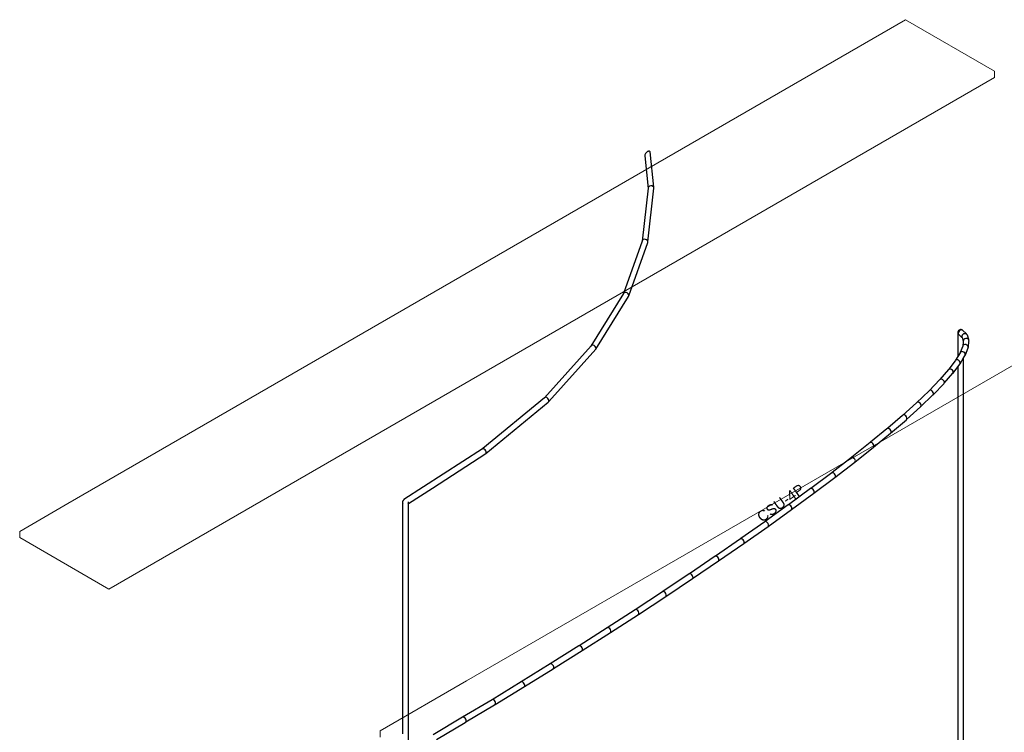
# Model space of a CAD drawing. Header units: millimetres. Extents: x 4476663 to 4477054, y -30323851 to -30323414.
# Tile 49 of 256: x 4476911 to 4476929, y -30323823 to -30323809. Entities that reach past the tile are written whole.
import ezdxf

# ---------------------------------------------------------------- set-up
doc = ezdxf.new("R2010")
doc.units = ezdxf.units.MM
doc.linetypes.add('NULL', pattern=[0])
for name, color, linetype, lineweight in [('CE-Condutos (Teto)', 1, 'Continuous', 25), ('CE-Textos fios', 7, 'Continuous', 9), ('DI-Elementos externos em vista', 9, 'Continuous', 5)]:
    doc.layers.add(name, color=color, linetype=linetype, lineweight=lineweight)
doc.styles.add('ARIAL', font='arial.ttf')

msp = doc.modelspace()

# ---------------------------------------------------------------- linework, layer by layer
at = {"layer": 'CE-Condutos (Teto)'}
for p, q in [((4476922.501, -30323812.017), (4476922.499, -30323812.029)), ((4476922.502, -30323812.01), (4476922.501, -30323812.017)), ((4476922.508, -30323811.996), (4476922.502, -30323812.01)), ((4476922.512, -30323811.987), (4476922.508, -30323811.996)), ((4476922.523, -30323811.974), (4476922.512, -30323811.987)), ((4476922.53, -30323811.966), (4476922.523, -30323811.974)), ((4476922.543, -30323811.956), (4476922.53, -30323811.966)), ((4476922.551, -30323811.95), (4476922.543, -30323811.956)), ((4476922.565, -30323811.945), (4476922.551, -30323811.95)), ((4476922.572, -30323811.942), (4476922.565, -30323811.945)), ((4476922.583, -30323811.943), (4476922.572, -30323811.942)), ((4476922.589, -30323811.943), (4476922.583, -30323811.943)), ((4476922.596, -30323811.95), (4476922.589, -30323811.943)), ((4476922.6, -30323811.954), (4476922.596, -30323811.95)), ((4476922.672, -30323812.629), (4476922.6, -30323811.954)), ((4476922.499, -30323812.029), (4476922.566, -30323812.651)), ((4476922.565, -30323812.646), (4476922.45, -30323813.652)), ((4476922.558, -30323813.665), (4476922.675, -30323812.646)), ((4476922.567, -30323812.634), (4476922.565, -30323812.646)), ((4476922.576, -30323812.617), (4476922.567, -30323812.634)), ((4476922.592, -30323812.605), (4476922.576, -30323812.617)), ((4476922.614, -30323812.6), (4476922.592, -30323812.605)), ((4476922.636, -30323812.603), (4476922.614, -30323812.6)), ((4476922.656, -30323812.612), (4476922.636, -30323812.603)), ((4476922.67, -30323812.628), (4476922.656, -30323812.612)), ((4476922.674, -30323812.643), (4476922.67, -30323812.628)), ((4476922.673, -30323812.631), (4476922.672, -30323812.629)), ((4476922.674, -30323812.643), (4476922.673, -30323812.631)), ((4476922.675, -30323812.646), (4476922.674, -30323812.643)), ((4476922.45, -30323813.654), (4476922.096, -30323814.65)), ((4476922.195, -30323814.694), (4476922.555, -30323813.681)), ((4476922.456, -30323813.637), (4476922.45, -30323813.654)), ((4476922.45, -30323813.652), (4476922.45, -30323813.654)), ((4476922.47, -30323813.624), (4476922.456, -30323813.637)), ((4476922.49, -30323813.618), (4476922.47, -30323813.624)), ((4476922.512, -30323813.62), (4476922.49, -30323813.618)), ((4476922.533, -30323813.629), (4476922.512, -30323813.62)), ((4476922.549, -30323813.644), (4476922.533, -30323813.629)), ((4476922.556, -30323813.663), (4476922.549, -30323813.644)), ((4476922.555, -30323813.681), (4476922.556, -30323813.675)), ((4476922.556, -30323813.675), (4476922.556, -30323813.663)), ((4476922.556, -30323813.675), (4476922.558, -30323813.666)), ((4476922.558, -30323813.666), (4476922.558, -30323813.665)), ((4476922.106, -30323814.637), (4476922.095, -30323814.65)), ((4476922.123, -30323814.63), (4476922.106, -30323814.637)), ((4476922.144, -30323814.631), (4476922.123, -30323814.63)), ((4476922.165, -30323814.64), (4476922.144, -30323814.631)), ((4476922.182, -30323814.655), (4476922.165, -30323814.64)), ((4476922.094, -30323814.651), (4476921.475, -30323815.655)), ((4476921.569, -30323815.711), (4476922.187, -30323814.708)), ((4476922.095, -30323814.65), (4476922.094, -30323814.651)), ((4476922.193, -30323814.673), (4476922.182, -30323814.655)), ((4476922.187, -30323814.708), (4476922.191, -30323814.7)), ((4476922.191, -30323814.7), (4476922.194, -30323814.692)), ((4476922.191, -30323814.7), (4476922.195, -30323814.694)), ((4476922.194, -30323814.692), (4476922.193, -30323814.673)), ((4476922.195, -30323814.694), (4476922.195, -30323814.694)), ((4476928.463, -30323815.379), (4476928.462, -30323815.385)), ((4476928.462, -30323815.385), (4476928.462, -30323815.397)), ((4476928.462, -30323815.391), (4476928.462, -30323815.396)), ((4476928.462, -30323815.396), (4476928.462, -30323815.683)), ((4476928.462, -30323815.397), (4476928.462, -30323815.398)), ((4476928.466, -30323815.37), (4476928.463, -30323815.379)), ((4476928.475, -30323815.356), (4476928.466, -30323815.37)), ((4476928.473, -30323815.389), (4476928.47, -30323815.409)), ((4476928.485, -30323815.37), (4476928.473, -30323815.389)), ((4476928.486, -30323815.346), (4476928.475, -30323815.356)), ((4476928.501, -30323815.354), (4476928.485, -30323815.37)), ((4476928.497, -30323815.341), (4476928.486, -30323815.346)), ((4476928.512, -30323815.337), (4476928.497, -30323815.341)), ((4476928.52, -30323815.345), (4476928.501, -30323815.354)), ((4476928.525, -30323815.338), (4476928.512, -30323815.337)), ((4476928.539, -30323815.344), (4476928.52, -30323815.345)), ((4476928.542, -30323815.343), (4476928.525, -30323815.338)), ((4476928.547, -30323815.348), (4476928.539, -30323815.344)), ((4476928.543, -30323815.344), (4476928.542, -30323815.343)), ((4476928.547, -30323815.348), (4476928.543, -30323815.344)), ((4476928.553, -30323815.351), (4476928.547, -30323815.348)), ((4476928.555, -30323815.355), (4476928.547, -30323815.348)), ((4476928.628, -30323815.42), (4476928.553, -30323815.351)), ((4476928.462, -30323815.398), (4476928.466, -30323815.412)), ((4476928.462, -30323815.398), (4476928.462, -30323815.398)), ((4476928.47, -30323815.409), (4476928.474, -30323815.426)), ((4476928.474, -30323815.426), (4476928.533, -30323815.479)), ((4476928.533, -30323815.479), (4476928.542, -30323815.488)), ((4476928.542, -30323815.446), (4476928.537, -30323815.465)), ((4476928.537, -30323815.465), (4476928.541, -30323815.482)), ((4476928.541, -30323815.482), (4476928.543, -30323815.489)), ((4476928.556, -30323815.43), (4476928.542, -30323815.446)), ((4476928.542, -30323815.488), (4476928.543, -30323815.489)), ((4476928.543, -30323815.489), (4476928.559, -30323815.537)), ((4476928.563, -30323815.579), (4476928.555, -30323815.645)), ((4476928.571, -30323815.421), (4476928.556, -30323815.43)), ((4476928.559, -30323815.537), (4476928.563, -30323815.549)), ((4476928.563, -30323815.549), (4476928.565, -30323815.557)), ((4476928.565, -30323815.557), (4476928.563, -30323815.579)), ((4476928.567, -30323815.541), (4476928.565, -30323815.557)), ((4476928.571, -30323815.534), (4476928.567, -30323815.541)), ((4476928.576, -30323815.419), (4476928.571, -30323815.421)), ((4476928.576, -30323815.524), (4476928.571, -30323815.534)), ((4476928.598, -30323815.415), (4476928.576, -30323815.419)), ((4476928.593, -30323815.512), (4476928.576, -30323815.524)), ((4476928.614, -30323815.507), (4476928.593, -30323815.512)), ((4476928.619, -30323815.419), (4476928.598, -30323815.415)), ((4476928.637, -30323815.51), (4476928.614, -30323815.507)), ((4476928.633, -30323815.428), (4476928.619, -30323815.419)), ((4476928.629, -30323815.421), (4476928.628, -30323815.42)), ((4476928.633, -30323815.428), (4476928.629, -30323815.421)), ((4476928.635, -30323815.43), (4476928.633, -30323815.428)), ((4476928.644, -30323815.446), (4476928.635, -30323815.43)), ((4476928.657, -30323815.52), (4476928.637, -30323815.51)), ((4476928.67, -30323815.526), (4476928.644, -30323815.446)), ((4476928.644, -30323815.446), (4476928.644, -30323815.446)), ((4476928.66, -30323815.516), (4476928.647, -30323815.504)), ((4476928.671, -30323815.535), (4476928.657, -30323815.52)), ((4476928.667, -30323815.524), (4476928.66, -30323815.516)), ((4476928.662, -30323815.668), (4476928.674, -30323815.564)), ((4476928.668, -30323815.525), (4476928.667, -30323815.524)), ((4476928.672, -30323815.537), (4476928.668, -30323815.525)), ((4476928.674, -30323815.538), (4476928.67, -30323815.526)), ((4476928.674, -30323815.546), (4476928.671, -30323815.535)), ((4476928.673, -30323815.54), (4476928.672, -30323815.537)), ((4476928.674, -30323815.542), (4476928.673, -30323815.54)), ((4476928.674, -30323815.539), (4476928.674, -30323815.538)), ((4476928.674, -30323815.542), (4476928.674, -30323815.539)), ((4476928.676, -30323815.552), (4476928.674, -30323815.542)), ((4476928.674, -30323815.542), (4476928.674, -30323815.542)), ((4476928.675, -30323815.553), (4476928.674, -30323815.546)), ((4476928.674, -30323815.564), (4476928.676, -30323815.553)), ((4476928.675, -30323815.553), (4476928.676, -30323815.552)), ((4476928.676, -30323815.553), (4476928.675, -30323815.553)), ((4476921.481, -30323815.646), (4476920.588, -30323816.636)), ((4476920.673, -30323816.706), (4476921.568, -30323815.712)), ((4476921.484, -30323815.642), (4476921.481, -30323815.646)), ((4476921.499, -30323815.634), (4476921.484, -30323815.642)), ((4476921.518, -30323815.634), (4476921.499, -30323815.634)), ((4476921.538, -30323815.642), (4476921.518, -30323815.634)), ((4476921.556, -30323815.657), (4476921.538, -30323815.642)), ((4476921.568, -30323815.675), (4476921.556, -30323815.657)), ((4476921.566, -30323815.714), (4476921.568, -30323815.713)), ((4476921.572, -30323815.695), (4476921.568, -30323815.675)), ((4476921.568, -30323815.712), (4476921.572, -30323815.695)), ((4476921.568, -30323815.712), (4476921.569, -30323815.711)), ((4476921.568, -30323815.713), (4476921.568, -30323815.712)), ((4476928.462, -30323815.683), (4476928.462, -30323815.72)), ((4476928.462, -30323815.72), (4476928.462, -30323815.754)), ((4476928.462, -30323815.754), (4476928.462, -30323815.785)), ((4476928.554, -30323815.654), (4476928.505, -30323815.776)), ((4476928.516, -30323815.764), (4476928.505, -30323815.777)), ((4476928.534, -30323815.757), (4476928.516, -30323815.764)), ((4476928.555, -30323815.758), (4476928.534, -30323815.757)), ((4476928.56, -30323815.64), (4476928.554, -30323815.654)), ((4476928.555, -30323815.645), (4476928.554, -30323815.654)), ((4476928.571, -30323815.765), (4476928.555, -30323815.758)), ((4476928.571, -30323815.63), (4476928.56, -30323815.64)), ((4476928.573, -30323815.628), (4476928.571, -30323815.63)), ((4476928.576, -30323815.767), (4476928.571, -30323815.765)), ((4476928.593, -30323815.621), (4476928.573, -30323815.628)), ((4476928.593, -30323815.781), (4476928.576, -30323815.767)), ((4476928.615, -30323815.623), (4476928.593, -30323815.621)), ((4476928.605, -30323815.82), (4476928.66, -30323815.684)), ((4476928.636, -30323815.632), (4476928.615, -30323815.623)), ((4476928.652, -30323815.647), (4476928.636, -30323815.632)), ((4476928.66, -30323815.666), (4476928.652, -30323815.647)), ((4476928.66, -30323815.679), (4476928.66, -30323815.666)), ((4476928.66, -30323815.679), (4476928.662, -30323815.67)), ((4476928.66, -30323815.684), (4476928.66, -30323815.679)), ((4476928.662, -30323815.67), (4476928.662, -30323815.668)), ((4476928.41, -30323815.933), (4476928.29, -30323816.092)), ((4476928.42, -30323815.92), (4476928.41, -30323815.933)), ((4476928.417, -30323815.922), (4476928.41, -30323815.933)), ((4476928.462, -30323815.848), (4476928.417, -30323815.922)), ((4476928.436, -30323815.913), (4476928.42, -30323815.92)), ((4476928.457, -30323815.913), (4476928.436, -30323815.913)), ((4476928.462, -30323815.915), (4476928.457, -30323815.913)), ((4476928.504, -30323815.777), (4476928.462, -30323815.848)), ((4476928.462, -30323815.785), (4476928.462, -30323815.828)), ((4476928.462, -30323815.828), (4476928.462, -30323815.848)), ((4476928.477, -30323815.922), (4476928.462, -30323815.915)), ((4476928.495, -30323815.936), (4476928.477, -30323815.922)), ((4476928.506, -30323815.955), (4476928.495, -30323815.936)), ((4476928.505, -30323815.776), (4476928.5, -30323815.794)), ((4476928.505, -30323815.777), (4476928.504, -30323815.777)), ((4476928.504, -30323815.99), (4476928.571, -30323815.878)), ((4476928.509, -30323815.974), (4476928.506, -30323815.955)), ((4476928.571, -30323815.878), (4476928.597, -30323815.835)), ((4476928.571, -30323815.893), (4476928.571, -30323815.878)), ((4476928.571, -30323824.606), (4476928.571, -30323815.893)), ((4476928.603, -30323815.8), (4476928.593, -30323815.781)), ((4476928.597, -30323815.835), (4476928.601, -30323815.827)), ((4476928.601, -30323815.827), (4476928.604, -30323815.819)), ((4476928.601, -30323815.827), (4476928.605, -30323815.821)), ((4476928.604, -30323815.819), (4476928.603, -30323815.8)), ((4476928.605, -30323815.821), (4476928.605, -30323815.82)), ((4476928.287, -30323816.096), (4476928.118, -30323816.29)), ((4476928.287, -30323816.096), (4476928.278, -30323816.11)), ((4476928.302, -30323816.088), (4476928.287, -30323816.096)), ((4476928.29, -30323816.092), (4476928.287, -30323816.096)), ((4476928.287, -30323816.096), (4476928.287, -30323816.096)), ((4476928.287, -30323816.096), (4476928.287, -30323816.096)), ((4476928.321, -30323816.088), (4476928.302, -30323816.088)), ((4476928.342, -30323816.096), (4476928.321, -30323816.088)), ((4476928.359, -30323816.111), (4476928.342, -30323816.096)), ((4476928.371, -30323816.129), (4476928.359, -30323816.111)), ((4476928.371, -30323816.166), (4476928.462, -30323816.046)), ((4476928.375, -30323816.149), (4476928.371, -30323816.129)), ((4476928.462, -30323816.046), (4476928.503, -30323815.991)), ((4476928.462, -30323816.046), (4476928.462, -30323816.114)), ((4476928.462, -30323816.114), (4476928.462, -30323824.74)), ((4476928.503, -30323815.991), (4476928.504, -30323815.99)), ((4476928.504, -30323815.99), (4476928.509, -30323815.974)), ((4476928.117, -30323816.29), (4476927.913, -30323816.501)), ((4476928.118, -30323816.29), (4476928.117, -30323816.29)), ((4476928.132, -30323816.282), (4476928.118, -30323816.29)), ((4476928.15, -30323816.282), (4476928.132, -30323816.282)), ((4476928.17, -30323816.289), (4476928.15, -30323816.282)), ((4476928.188, -30323816.304), (4476928.17, -30323816.289)), ((4476928.2, -30323816.322), (4476928.188, -30323816.304)), ((4476928.205, -30323816.342), (4476928.2, -30323816.322)), ((4476928.202, -30323816.36), (4476928.369, -30323816.167)), ((4476928.369, -30323816.167), (4476928.371, -30323816.166)), ((4476928.369, -30323816.167), (4476928.371, -30323816.166)), ((4476928.371, -30323816.166), (4476928.375, -30323816.149)), ((4476927.913, -30323816.502), (4476927.676, -30323816.729)), ((4476927.927, -30323816.493), (4476927.913, -30323816.502)), ((4476927.945, -30323816.492), (4476927.927, -30323816.493)), ((4476927.964, -30323816.5), (4476927.945, -30323816.492)), ((4476927.982, -30323816.514), (4476927.964, -30323816.5)), ((4476927.994, -30323816.533), (4476927.982, -30323816.514)), ((4476927.997, -30323816.57), (4476928.194, -30323816.367)), ((4476928.194, -30323816.367), (4476928.202, -30323816.359)), ((4476928.194, -30323816.367), (4476928.201, -30323816.36)), ((4476928.201, -30323816.36), (4476928.202, -30323816.36)), ((4476928.202, -30323816.359), (4476928.205, -30323816.342)), ((4476920.587, -30323816.639), (4476919.417, -30323817.604)), ((4476920.6, -30323816.628), (4476920.587, -30323816.639)), ((4476920.588, -30323816.636), (4476920.587, -30323816.639)), ((4476920.617, -30323816.626), (4476920.6, -30323816.628)), ((4476920.636, -30323816.633), (4476920.617, -30323816.626)), ((4476920.653, -30323816.647), (4476920.636, -30323816.633)), ((4476920.666, -30323816.666), (4476920.653, -30323816.647)), ((4476920.665, -30323816.713), (4476920.671, -30323816.704)), ((4476920.665, -30323816.713), (4476920.671, -30323816.707)), ((4476920.673, -30323816.686), (4476920.666, -30323816.666)), ((4476920.671, -30323816.704), (4476920.673, -30323816.686)), ((4476920.671, -30323816.707), (4476920.673, -30323816.706)), ((4476927.751, -30323816.808), (4476927.987, -30323816.582)), ((4476927.987, -30323816.582), (4476927.991, -30323816.577)), ((4476927.991, -30323816.577), (4476927.997, -30323816.57)), ((4476927.991, -30323816.577), (4476927.997, -30323816.571)), ((4476928, -30323816.552), (4476927.994, -30323816.533)), ((4476927.997, -30323816.57), (4476928, -30323816.552)), ((4476927.997, -30323816.571), (4476927.997, -30323816.57)), ((4476919.474, -30323817.698), (4476920.662, -30323816.717)), ((4476920.662, -30323816.717), (4476920.665, -30323816.713)), ((4476927.676, -30323816.729), (4476927.407, -30323816.972)), ((4476927.481, -30323817.051), (4476927.75, -30323816.809)), ((4476927.689, -30323816.72), (4476927.676, -30323816.729)), ((4476927.676, -30323816.729), (4476927.676, -30323816.729)), ((4476927.676, -30323816.729), (4476927.676, -30323816.729)), ((4476927.703, -30323816.719), (4476927.689, -30323816.72)), ((4476927.706, -30323816.719), (4476927.703, -30323816.719)), ((4476927.726, -30323816.726), (4476927.706, -30323816.719)), ((4476927.743, -30323816.741), (4476927.726, -30323816.726)), ((4476927.756, -30323816.759), (4476927.743, -30323816.741)), ((4476927.75, -30323816.809), (4476927.751, -30323816.808)), ((4476927.751, -30323816.808), (4476927.76, -30323816.797)), ((4476927.762, -30323816.779), (4476927.756, -30323816.759)), ((4476927.76, -30323816.797), (4476927.762, -30323816.779)), ((4476927.406, -30323816.974), (4476927.13, -30323817.211)), ((4476927.182, -30323817.308), (4476927.481, -30323817.052)), ((4476927.419, -30323816.963), (4476927.406, -30323816.974)), ((4476927.407, -30323816.972), (4476927.406, -30323816.974)), ((4476927.433, -30323816.962), (4476927.419, -30323816.963)), ((4476927.437, -30323816.961), (4476927.433, -30323816.962)), ((4476927.455, -30323816.968), (4476927.437, -30323816.961)), ((4476927.473, -30323816.982), (4476927.455, -30323816.968)), ((4476927.486, -30323817.001), (4476927.473, -30323816.982)), ((4476927.481, -30323817.051), (4476927.49, -30323817.039)), ((4476927.481, -30323817.052), (4476927.481, -30323817.051)), ((4476927.492, -30323817.021), (4476927.486, -30323817.001)), ((4476927.49, -30323817.039), (4476927.492, -30323817.021)), ((4476927.108, -30323817.229), (4476926.801, -30323817.482)), ((4476927.117, -30323817.222), (4476927.108, -30323817.229)), ((4476927.117, -30323817.222), (4476927.108, -30323817.228)), ((4476927.108, -30323817.228), (4476927.108, -30323817.229)), ((4476927.12, -30323817.219), (4476927.117, -30323817.222)), ((4476927.13, -30323817.211), (4476927.12, -30323817.219)), ((4476927.133, -30323817.218), (4476927.12, -30323817.219)), ((4476927.12, -30323817.219), (4476927.12, -30323817.219)), ((4476927.137, -30323817.218), (4476927.133, -30323817.218)), ((4476927.156, -30323817.224), (4476927.137, -30323817.218)), ((4476927.173, -30323817.238), (4476927.156, -30323817.224)), ((4476927.186, -30323817.257), (4476927.173, -30323817.238)), ((4476927.192, -30323817.277), (4476927.186, -30323817.257)), ((4476926.855, -30323817.578), (4476927.182, -30323817.308)), ((4476927.182, -30323817.308), (4476927.191, -30323817.295)), ((4476927.182, -30323817.308), (4476927.182, -30323817.308)), ((4476927.191, -30323817.295), (4476927.192, -30323817.277)), ((4476919.411, -30323817.609), (4476917.914, -30323818.574)), ((4476919.412, -30323817.609), (4476919.4, -30323817.618)), ((4476919.413, -30323817.608), (4476919.411, -30323817.609)), ((4476919.413, -30323817.608), (4476919.412, -30323817.609)), ((4476919.417, -30323817.604), (4476919.413, -30323817.608)), ((4476919.425, -30323817.606), (4476919.413, -30323817.608)), ((4476919.442, -30323817.612), (4476919.425, -30323817.606)), ((4476919.458, -30323817.625), (4476919.442, -30323817.612)), ((4476919.472, -30323817.644), (4476919.458, -30323817.625)), ((4476919.479, -30323817.664), (4476919.472, -30323817.644)), ((4476926.792, -30323817.488), (4476926.446, -30323817.764)), ((4476926.501, -30323817.859), (4476926.855, -30323817.578)), ((4476926.793, -30323817.488), (4476926.792, -30323817.488)), ((4476926.801, -30323817.482), (4476926.793, -30323817.489)), ((4476926.805, -30323817.487), (4476926.793, -30323817.488)), ((4476926.809, -30323817.487), (4476926.805, -30323817.487)), ((4476926.827, -30323817.494), (4476926.809, -30323817.487)), ((4476926.845, -30323817.508), (4476926.827, -30323817.494)), ((4476926.858, -30323817.526), (4476926.845, -30323817.508)), ((4476926.855, -30323817.578), (4476926.863, -30323817.565)), ((4476926.864, -30323817.546), (4476926.858, -30323817.526)), ((4476926.863, -30323817.565), (4476926.864, -30323817.546)), ((4476918.456, -30323818.354), (4476919.474, -30323817.697)), ((4476919.472, -30323817.699), (4476919.474, -30323817.698)), ((4476919.474, -30323817.697), (4476919.48, -30323817.683)), ((4476919.474, -30323817.698), (4476919.474, -30323817.698)), ((4476919.48, -30323817.683), (4476919.479, -30323817.664)), ((4476926.438, -30323817.77), (4476926.066, -30323818.057)), ((4476926.446, -30323817.764), (4476926.438, -30323817.77)), ((4476926.45, -30323817.769), (4476926.438, -30323817.77)), ((4476926.438, -30323817.77), (4476926.438, -30323817.77)), ((4476926.454, -30323817.768), (4476926.45, -30323817.769)), ((4476926.473, -30323817.775), (4476926.454, -30323817.768)), ((4476926.49, -30323817.789), (4476926.473, -30323817.775)), ((4476926.503, -30323817.807), (4476926.49, -30323817.789)), ((4476926.51, -30323817.828), (4476926.503, -30323817.807)), ((4476926.509, -30323817.846), (4476926.51, -30323817.828)), ((4476926.122, -30323818.152), (4476926.501, -30323817.859)), ((4476926.501, -30323817.859), (4476926.509, -30323817.846)), ((4476926.059, -30323818.062), (4476925.662, -30323818.36)), ((4476925.719, -30323818.454), (4476926.122, -30323818.152)), ((4476926.066, -30323818.057), (4476926.059, -30323818.062)), ((4476926.07, -30323818.061), (4476926.059, -30323818.062)), ((4476926.059, -30323818.062), (4476926.059, -30323818.062)), ((4476926.075, -30323818.061), (4476926.07, -30323818.061)), ((4476926.093, -30323818.067), (4476926.075, -30323818.061)), ((4476926.11, -30323818.081), (4476926.093, -30323818.067)), ((4476926.123, -30323818.1), (4476926.11, -30323818.081)), ((4476926.122, -30323818.152), (4476926.129, -30323818.138)), ((4476926.13, -30323818.12), (4476926.123, -30323818.1)), ((4476926.129, -30323818.138), (4476926.13, -30323818.12)), ((4476917.997, -30323818.65), (4476918.456, -30323818.354)), ((4476925.656, -30323818.365), (4476925.237, -30323818.672)), ((4476925.662, -30323818.36), (4476925.656, -30323818.365)), ((4476925.667, -30323818.363), (4476925.656, -30323818.365)), ((4476925.656, -30323818.365), (4476925.656, -30323818.365)), ((4476925.672, -30323818.363), (4476925.667, -30323818.363)), ((4476925.69, -30323818.369), (4476925.672, -30323818.363)), ((4476925.707, -30323818.383), (4476925.69, -30323818.369)), ((4476925.72, -30323818.402), (4476925.707, -30323818.383)), ((4476917.912, -30323818.575), (4476917.901, -30323818.585)), ((4476917.913, -30323818.574), (4476917.912, -30323818.575)), ((4476917.914, -30323818.574), (4476917.913, -30323818.574)), ((4476925.295, -30323818.765), (4476925.719, -30323818.454)), ((4476925.719, -30323818.454), (4476925.727, -30323818.44)), ((4476925.727, -30323818.422), (4476925.72, -30323818.402)), ((4476925.727, -30323818.44), (4476925.727, -30323818.422)), ((4476917.893, -30323818.599), (4476917.888, -30323818.614)), ((4476917.888, -30323818.614), (4476917.888, -30323818.618)), ((4476917.888, -30323818.618), (4476917.888, -30323818.627)), ((4476917.888, -30323818.618), (4476917.888, -30323818.619)), ((4476917.888, -30323818.619), (4476917.888, -30323823.034)), ((4476917.888, -30323818.627), (4476917.893, -30323818.641)), ((4476917.895, -30323818.596), (4476917.893, -30323818.599)), ((4476917.901, -30323818.585), (4476917.895, -30323818.596)), ((4476917.984, -30323818.658), (4476917.997, -30323818.65)), ((4476917.997, -30323821.114), (4476917.997, -30323818.616)), ((4476925.232, -30323818.676), (4476924.792, -30323818.992)), ((4476924.85, -30323819.084), (4476925.295, -30323818.765)), ((4476925.237, -30323818.672), (4476925.232, -30323818.676)), ((4476925.243, -30323818.674), (4476925.232, -30323818.676)), ((4476925.232, -30323818.676), (4476925.232, -30323818.676)), ((4476925.247, -30323818.674), (4476925.243, -30323818.674)), ((4476925.265, -30323818.68), (4476925.247, -30323818.674)), ((4476925.282, -30323818.694), (4476925.265, -30323818.68)), ((4476925.295, -30323818.712), (4476925.282, -30323818.694)), ((4476925.302, -30323818.733), (4476925.295, -30323818.712)), ((4476925.295, -30323818.765), (4476925.302, -30323818.751)), ((4476925.302, -30323818.751), (4476925.302, -30323818.733)), ((4476924.787, -30323818.995), (4476924.329, -30323819.317)), ((4476924.387, -30323819.41), (4476924.85, -30323819.084)), ((4476924.792, -30323818.992), (4476924.787, -30323818.995)), ((4476924.798, -30323818.993), (4476924.787, -30323818.995)), ((4476924.802, -30323818.993), (4476924.798, -30323818.993)), ((4476924.82, -30323818.999), (4476924.802, -30323818.993)), ((4476924.836, -30323819.013), (4476924.82, -30323818.999)), ((4476924.85, -30323819.031), (4476924.836, -30323819.013)), ((4476924.857, -30323819.052), (4476924.85, -30323819.031)), ((4476924.85, -30323819.084), (4476924.857, -30323819.07)), ((4476924.857, -30323819.07), (4476924.857, -30323819.052)), ((4476924.324, -30323819.321), (4476923.846, -30323819.65)), ((4476924.329, -30323819.317), (4476924.324, -30323819.321)), ((4476924.334, -30323819.319), (4476924.324, -30323819.321)), ((4476924.339, -30323819.318), (4476924.334, -30323819.319)), ((4476924.356, -30323819.324), (4476924.339, -30323819.318)), ((4476924.373, -30323819.338), (4476924.356, -30323819.324)), ((4476923.906, -30323819.741), (4476924.387, -30323819.41)), ((4476924.386, -30323819.357), (4476924.373, -30323819.338)), ((4476924.393, -30323819.377), (4476924.386, -30323819.357)), ((4476924.387, -30323819.41), (4476924.393, -30323819.396)), ((4476924.393, -30323819.396), (4476924.393, -30323819.377)), ((4476923.843, -30323819.652), (4476923.352, -30323819.985)), ((4476923.854, -30323819.65), (4476923.843, -30323819.652)), ((4476923.846, -30323819.65), (4476923.843, -30323819.652)), ((4476923.858, -30323819.65), (4476923.854, -30323819.65)), ((4476923.875, -30323819.656), (4476923.858, -30323819.65)), ((4476923.892, -30323819.669), (4476923.875, -30323819.656)), ((4476923.905, -30323819.688), (4476923.892, -30323819.669)), ((4476923.913, -30323819.708), (4476923.905, -30323819.688)), ((4476923.913, -30323819.727), (4476923.913, -30323819.708)), ((4476923.411, -30323820.077), (4476923.906, -30323819.741)), ((4476923.906, -30323819.741), (4476923.913, -30323819.727)), ((4476923.348, -30323819.988), (4476922.842, -30323820.326)), ((4476922.902, -30323820.417), (4476923.411, -30323820.077)), ((4476923.352, -30323819.985), (4476923.348, -30323819.988)), ((4476923.359, -30323819.986), (4476923.348, -30323819.988)), ((4476923.363, -30323819.986), (4476923.359, -30323819.986)), ((4476923.38, -30323819.992), (4476923.363, -30323819.986)), ((4476923.396, -30323820.005), (4476923.38, -30323819.992)), ((4476923.409, -30323820.024), (4476923.396, -30323820.005)), ((4476923.417, -30323820.044), (4476923.409, -30323820.024)), ((4476923.411, -30323820.077), (4476923.418, -30323820.063)), ((4476923.418, -30323820.063), (4476923.417, -30323820.044)), ((4476922.839, -30323820.328), (4476922.319, -30323820.669)), ((4476922.381, -30323820.759), (4476922.902, -30323820.417)), ((4476922.85, -30323820.326), (4476922.839, -30323820.328)), ((4476922.842, -30323820.326), (4476922.839, -30323820.328)), ((4476922.853, -30323820.325), (4476922.85, -30323820.326)), ((4476922.87, -30323820.331), (4476922.853, -30323820.325)), ((4476922.887, -30323820.345), (4476922.87, -30323820.331)), ((4476922.9, -30323820.363), (4476922.887, -30323820.345)), ((4476922.908, -30323820.384), (4476922.9, -30323820.363)), ((4476922.902, -30323820.417), (4476922.908, -30323820.403)), ((4476922.908, -30323820.403), (4476922.908, -30323820.384)), ((4476922.318, -30323820.67), (4476921.786, -30323821.014)), ((4476921.849, -30323821.103), (4476922.38, -30323820.76)), ((4476922.332, -30323820.667), (4476922.318, -30323820.67)), ((4476922.319, -30323820.669), (4476922.318, -30323820.67)), ((4476922.349, -30323820.673), (4476922.332, -30323820.667)), ((4476922.365, -30323820.687), (4476922.349, -30323820.673)), ((4476922.379, -30323820.705), (4476922.365, -30323820.687)), ((4476922.369, -30323820.766), (4476922.381, -30323820.759)), ((4476922.386, -30323820.726), (4476922.379, -30323820.705)), ((4476922.38, -30323820.76), (4476922.381, -30323820.759)), ((4476922.381, -30323820.759), (4476922.387, -30323820.745)), ((4476922.387, -30323820.745), (4476922.386, -30323820.726)), ((4476921.786, -30323821.014), (4476921.248, -30323821.357)), ((4476921.798, -30323821.012), (4476921.786, -30323821.014)), ((4476921.801, -30323821.011), (4476921.798, -30323821.012)), ((4476921.817, -30323821.017), (4476921.801, -30323821.011)), ((4476921.834, -30323821.03), (4476921.817, -30323821.017)), ((4476917.997, -30323821.707), (4476917.997, -30323821.114)), ((4476921.309, -30323821.447), (4476921.848, -30323821.103)), ((4476921.847, -30323821.049), (4476921.834, -30323821.03)), ((4476921.854, -30323821.069), (4476921.847, -30323821.049)), ((4476921.848, -30323821.103), (4476921.849, -30323821.103)), ((4476921.849, -30323821.103), (4476921.855, -30323821.088)), ((4476921.855, -30323821.088), (4476921.854, -30323821.069)), ((4476921.246, -30323821.358), (4476920.699, -30323821.702)), ((4476921.26, -30323821.355), (4476921.246, -30323821.358)), ((4476921.248, -30323821.357), (4476921.246, -30323821.358)), ((4476921.277, -30323821.361), (4476921.26, -30323821.355)), ((4476921.293, -30323821.374), (4476921.277, -30323821.361)), ((4476921.306, -30323821.393), (4476921.293, -30323821.374)), ((4476921.314, -30323821.413), (4476921.306, -30323821.393)), ((4476920.762, -30323821.79), (4476921.307, -30323821.448)), ((4476921.307, -30323821.448), (4476921.309, -30323821.447)), ((4476921.309, -30323821.447), (4476921.315, -30323821.432)), ((4476921.315, -30323821.432), (4476921.314, -30323821.413)), ((4476917.997, -30323822.328), (4476917.997, -30323821.707)), ((4476920.699, -30323821.702), (4476920.146, -30323822.044)), ((4476920.713, -30323821.699), (4476920.699, -30323821.702)), ((4476920.729, -30323821.704), (4476920.713, -30323821.699)), ((4476920.745, -30323821.717), (4476920.729, -30323821.704)), ((4476920.759, -30323821.736), (4476920.745, -30323821.717)), ((4476920.766, -30323821.757), (4476920.759, -30323821.736)), ((4476920.768, -30323821.776), (4476920.766, -30323821.757)), ((4476920.209, -30323822.132), (4476920.757, -30323821.793)), ((4476920.75, -30323821.797), (4476920.762, -30323821.79)), ((4476920.757, -30323821.793), (4476920.762, -30323821.79)), ((4476920.762, -30323821.79), (4476920.768, -30323821.776)), ((4476920.146, -30323822.044), (4476919.59, -30323822.383)), ((4476919.653, -30323822.471), (4476920.209, -30323822.132)), ((4476920.16, -30323822.04), (4476920.146, -30323822.044)), ((4476920.176, -30323822.046), (4476920.16, -30323822.04)), ((4476920.192, -30323822.059), (4476920.176, -30323822.046)), ((4476920.205, -30323822.078), (4476920.192, -30323822.059)), ((4476920.198, -30323822.139), (4476920.209, -30323822.132)), ((4476920.213, -30323822.098), (4476920.205, -30323822.078)), ((4476920.209, -30323822.132), (4476920.215, -30323822.118)), ((4476920.215, -30323822.118), (4476920.213, -30323822.098)), ((4476917.997, -30323822.636), (4476917.997, -30323822.328)), ((4476919.59, -30323822.383), (4476919.031, -30323822.718)), ((4476919.094, -30323822.807), (4476919.64, -30323822.479)), ((4476919.603, -30323822.38), (4476919.59, -30323822.383)), ((4476919.619, -30323822.385), (4476919.603, -30323822.38)), ((4476919.635, -30323822.398), (4476919.619, -30323822.385)), ((4476919.649, -30323822.417), (4476919.635, -30323822.398)), ((4476919.64, -30323822.479), (4476919.653, -30323822.471)), ((4476919.64, -30323822.479), (4476919.641, -30323822.479)), ((4476919.641, -30323822.479), (4476919.653, -30323822.471)), ((4476919.656, -30323822.437), (4476919.649, -30323822.417)), ((4476919.653, -30323822.471), (4476919.658, -30323822.457)), ((4476919.658, -30323822.457), (4476919.656, -30323822.437)), ((4476917.997, -30323822.883), (4476917.997, -30323822.636)), ((4476917.997, -30323822.971), (4476917.997, -30323822.883)), ((4476919.031, -30323822.718), (4476918.472, -30323823.049)), ((4476918.534, -30323823.138), (4476919.081, -30323822.814)), ((4476919.044, -30323822.715), (4476919.031, -30323822.718)), ((4476919.06, -30323822.72), (4476919.044, -30323822.715)), ((4476919.076, -30323822.734), (4476919.06, -30323822.72)), ((4476919.089, -30323822.752), (4476919.076, -30323822.734)), ((4476919.081, -30323822.814), (4476919.094, -30323822.807)), ((4476919.081, -30323822.814), (4476919.083, -30323822.814)), ((4476919.083, -30323822.814), (4476919.094, -30323822.807)), ((4476919.097, -30323822.773), (4476919.089, -30323822.752)), ((4476919.094, -30323822.807), (4476919.099, -30323822.792)), ((4476919.094, -30323822.807), (4476919.094, -30323822.807)), ((4476919.099, -30323822.792), (4476919.097, -30323822.773)), ((4476917.997, -30323823.171), (4476917.997, -30323822.971))]:
    msp.add_line(p, q, dxfattribs=at)
at = {"layer": 'DI-Elementos externos em vista'}
for p, q in [((4476927.465, -30323809.438), (4476911.512, -30323818.649)), ((4476929.163, -30323810.418), (4476927.465, -30323809.438)), ((4476929.163, -30323810.538), (4476929.163, -30323810.418)), ((4476912.293, -30323820.278), (4476929.163, -30323810.538)), ((4476929.531, -30323816.006), (4476919.104, -30323822.026)), ((4476911.512, -30323818.649), (4476910.595, -30323819.178)), ((4476910.595, -30323819.178), (4476910.595, -30323819.185)), ((4476910.595, -30323819.185), (4476910.595, -30323819.298)), ((4476910.595, -30323819.298), (4476912.293, -30323820.278)), ((4476919.104, -30323822.026), (4476917.457, -30323822.976)), ((4476917.457, -30323822.976), (4476917.457, -30323823.096))]:
    msp.add_line(p, q, dxfattribs=at)

# ---------------------------------------------------------------- texts
at = {"layer": 'CE-Textos fios', "linetype": 'NULL', "insert": (4476924.729, -30323819.018), "char_height": 0.2, "width": 2.0497, "attachment_point": 7, "rotation": 35.3286, "line_spacing_factor": 0.6, "style": 'ARIAL'}
msp.add_mtext('CSU-4P', dxfattribs=at)

doc.saveas('drawing.dxf')
